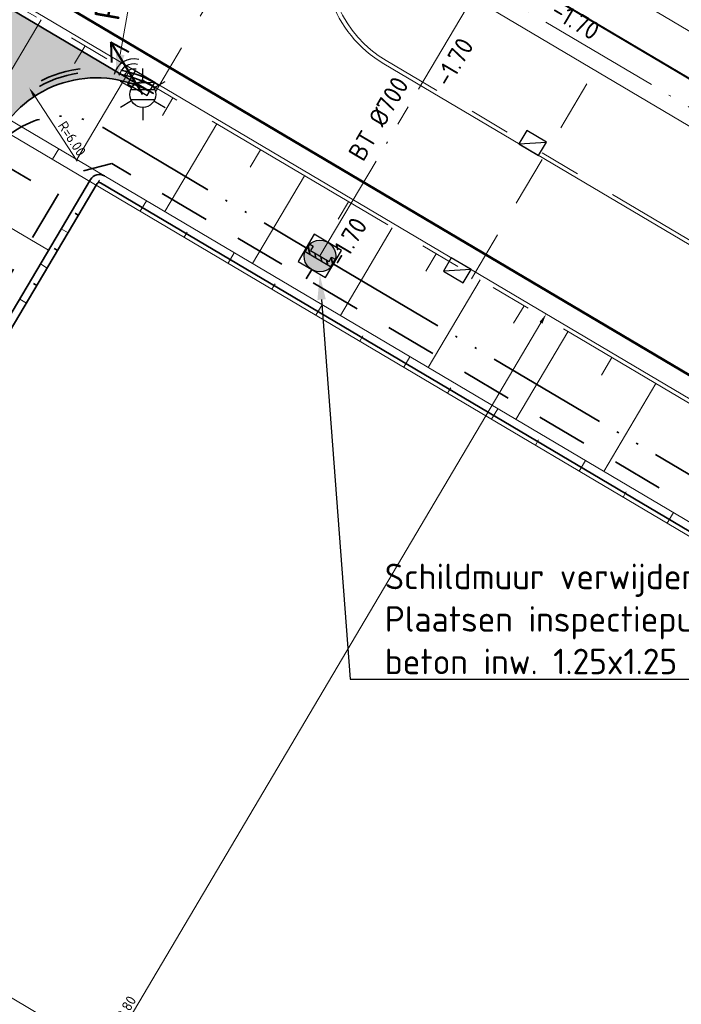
# Model space of a CAD drawing. Header units: metres. Extents: x 90704 to 91821, y 464826 to 465227.
# Tile 16 of 27: x 90860 to 90892, y 464996 to 465044. Entities that reach past the tile are written whole.
import ezdxf
from ezdxf import colors
from ezdxf.entities.mleader import LeaderData, LeaderLine
from ezdxf.enums import TextEntityAlignment as Align
from ezdxf.math import Vec2, Vec3

# ---------------------------------------------------------------- set-up
doc = ezdxf.new("R2010")
doc.units = ezdxf.units.M
for name, pattern in [('RI-BETON_700', [10, 6, -1, 1, -1, 0, -1]), ('RI-DRAIN_PP80', [9, 6, -1, 0, -1, 0, -1]), ('RI-HWA_KOLKAANSLUITING', [4.3, 2.5, -1.8]), ('VH-TROTTOIRBAND_180-200', [20, 10, -2, 2, -2, 2, -2]), ('VW-30-270_STREEP', [3, 0.3, -2.7]), ('XX-HIDDEN', [4, 2, -2])]:
    doc.linetypes.add(name, pattern=pattern)
for name, color, linetype, lineweight in [('B-WE-GW-BERM-G', 251, 'Continuous', 18), ('B-WE-GW-TALUDARCERING_KORT-G', 253, 'Continuous', 18), ('B-WE-GW-TALUDARCERING_LANG-G', 253, 'Continuous', 18), ('B-WE-IE-MEUBILAIR_WEGMEUBILAIR_LICHTMAST-S', 252, 'Continuous', 25), ('B-WE-KL-DATA_RADARMAST-S', 252, 'Continuous', 25), ('B-WE-RI-HWA_KOLK_TROTTOIRKOLK-S', 252, 'Continuous', 25), ('B-WE-RI-HWA_KOLKAANSLUITING_PVC-G', 253, 'RI-HWA_KOLKAANSLUITING', 18), ('B-WE-RI-HWA_STROOMRICHTING-S', 253, 'Continuous', 25), ('B-WE-RI-HWA_TRANSPORTLEIDING_BETON_700-G', 253, 'RI-BETON_700', 18), ('B-WE-VH-KANTOPSLUITING_TROTTOIRBAND_180 200_250-G', 252, 'VH-TROTTOIRBAND_180-200', 18), ('B-WE-VH-VERHARDING-G', 251, 'Continuous', 18), ('B-WE-VW-MARKERING_LANGS_STREEP_30270-G', 253, 'VW-30-270_STREEP', 13), ('N-WE-GW-BERM-G', 90, 'Continuous', 35), ('N-WE-GW-TALUDARCERING-S', 90, 'Continuous', 25), ('N-WE-GW-TALUDARCERING_KORT-G', 90, 'Continuous', 35), ('N-WE-GW-TALUDARCERING_LANG-G', 90, 'Continuous', 18), ('N-WE-KG-WERKGRENS-G', 10, 'XX-WERKGRENS_CIRCEL', 50), ('N-WE-RI-HWA_RIOOLPUT_INSPECTIEPUT_BETON-S', 150, 'Continuous', 25), ('N-WE-RI-T25', 7, 'Continuous', 25), ('N-WE-VH-M-500', 7, 'Continuous', 18), ('N-WE-VH-VERHARDING_FUNDERING-G', 7, 'Continuous', 35), ('N-WE-VH-VERHARDING_FUNDERING_GRANULAAT-A', 252, 'Continuous', 18), ('V-WE-RI-HWA_SCHILDMUUR-S', 150, 'Continuous', 25)]:
    doc.layers.add(name, color=color, linetype=linetype, lineweight=lineweight)
for name, color, linetype, lineweight, true_color in [('N-WE-RI-DRAINAGE_DRAIN_PP_80-G', 7, 'RI-DRAIN_PP80', 35, 0xff9124), ('N-WE-RI-HWA_KOLKAANSLUITING_PVC_125-G', 150, 'RI-HWA_KOLKAANSLUITING', 35, 0x007fff), ('N-WE-VH-M-200', 7, 'Continuous', 18, 0x7dbf7d), ('N-WE-VH-VERHARDING-G', 7, 'XX-HIDDEN', 35, 0x7dbf7d)]:
    doc.layers.add(name, color=color, linetype=linetype, lineweight=lineweight, true_color=true_color)
doc.styles.add('NLCS-ISO', font='NLCS-ISO.ttf')
doc.styles.add('NLCS-ISO-M200-T25', font='NLCS-ISO.ttf', dxfattribs={"height": 0.5})
doc.styles.add('NLCS-ISO-M500-T25', font='NLCS-ISO.ttf', dxfattribs={"height": 1.25})
doc.linetypes.add('XX-WERKGRENS_CIRCEL', pattern='A,10,-2.5,[69,NLCS.SHX,S=1,R=0,X=0,Y=0],-2.5', length=15)
doc.dimstyles.new('NLCS-M200-T25-PIJL_L2_H1', dxfattribs={"dimscale": 0.2, "dimtxt": 2.5, "dimasz": 2.5, "dimexe": 2, "dimexo": 2, "dimgap": 0.7, "dimtad": 1, "dimzin": 0, "dimdsep": 46, "dimtxsty": 'NLCS-ISO-M200-T25', "dimcen": 0, "dimdle": 2, "dimclrd": 256, "dimclre": 256, "dimclrt": 256, "dimadec": 1, "dimazin": 0, "dimtfac": 1, "dimtdec": 3, "dimtofl": 0, "dimtmove": 0, "dimatfit": 3, "dimfxl": 2, "dimfxlon": 1, "dimtfillclr": 256, "dimtolj": 1, "dimtzin": 0, "dimlwd": -1, "dimlwe": -1, "dimarcsym": 0})
doc.dimstyles.new('NLCS-M500-T25-PIJL_L2_H1', dxfattribs={"dimscale": 0.5, "dimtxt": 2.5, "dimasz": 2.5, "dimexe": 2, "dimexo": 2, "dimgap": 0.7, "dimtad": 1, "dimzin": 0, "dimdsep": 46, "dimtxsty": 'NLCS-ISO-M500-T25', "dimcen": 0, "dimdle": 2, "dimclrd": 256, "dimclre": 256, "dimclrt": 256, "dimadec": 1, "dimazin": 0, "dimtfac": 1, "dimtdec": 3, "dimtofl": 0, "dimtmove": 0, "dimatfit": 3, "dimfxl": 2, "dimfxlon": 1, "dimtfillclr": 256, "dimtolj": 1, "dimtzin": 0, "dimlwd": -1, "dimlwe": -1, "dimarcsym": 0})

# ---------------------------------------------------------------- blocks, each defined once
blk = doc.blocks.new('B-SRI-KOLK_TROTTOIR-SO')
blk.add_line((-1.125, 0), (1.125, 1.5))
at = {"flags": 128}
blk.add_lwpolyline([(-1.125, 0), (1.125, 0), (1.125, 1.5), (-1.125, 1.5)], close=True, dxfattribs=at)
blk = doc.blocks.new('*U84')
at = {"color": 0, "style": 'NLCS-ISO'}
for tag, p in [('BOB_LINKS', (-30.204, 3.428)), ('BOB_RECHTS', (33.828, 3.428)), ('RIOOLINFO', (0, 1.911))]:
    blk.add_attdef(tag, text='', height=1.8, dxfattribs=at).set_placement(p, align=Align.MIDDLE_CENTER)
blk = doc.blocks.new('*U87')
at = {"color": 0, "style": 'NLCS-ISO'}
for tag, p in [('BOB_RECHTS', (1.628, 8.551)), ('RIOOLINFO', (-1.911, 0)), ('BOB_LINKS', (1.628, -11.92))]:
    blk.add_attdef(tag, text='', height=1.8, rotation=90, dxfattribs=at).set_placement(p, align=Align.MIDDLE_CENTER)
blk = doc.blocks.new('SRI-SCHILDMUUR-SO')
for p, q in [((-4, 8.89), (2.26, 14.5)), ((-4, 8.35), (2.86, 14.5)), ((-4, 2.18), (0, 5.76)), ((-4, 1.64), (0, 5.23)), ((-4, -4.54), (0, -0.95)), ((-4, -5.07), (0, -1.49)), ((-4, -11.25), (0, -7.67)), ((-4, -11.79), (0, -8.2)), ((-0.14, -14.5), (4.33, -10.5)), ((0.46, -14.5), (4.93, -10.5))]:
    blk.add_line(p, q)
blk.add_lwpolyline([(4.93, 10.5), (0, 10.5), (0, -10.5), (4.93, -10.5), (4.93, -14.5), (-4, -14.5), (-4, 14.5), (4.93, 14.5)], close=True)
blk = doc.blocks.new('N-SIE-WEG_LICHTMAST_ RADARMAST-SO')
at = {"lineweight": 40, "flags": 128}
for points in [[(-6, 0), (-4.268, 1)], [(0, 0), (-6, 0)], [(-6, 0), (-4.268, -1)]]:
    blk.add_lwpolyline(points, dxfattribs=at)
at = {"ltscale": 0.5}
blk.add_circle((0, 0), 1.266, dxfattribs=at)
for radius in [2, 1.5, 1]:
    blk.add_arc((-1.729, 0.033), radius, 135, 225)
at = {"style": 'NLCS-ISO'}
blk.add_attdef('X', text='', height=1.8, dxfattribs=at).set_placement((0, 3), align=Align.BOTTOM_CENTER)
blk = doc.blocks.new('N-SRI-PUT_HWA-SO')
h = blk.add_hatch(color=256)
h.dxf.hatch_style = 1
h.paths.add_polyline_path([(-2, 0, 1), (2, 0, 1)])
at = {"lineweight": -3, "flags": 128}
blk.add_lwpolyline([(-2, -2), (2, -2), (2, 2), (-2, 2)], close=True, dxfattribs=at)
at = {"lineweight": -3}
blk.add_circle((0, 0), 2, dxfattribs=at)
blk = doc.blocks.new('*D59')
at = {"layer": 'Defpoints', "color": 0, "transparency": 16777216}
for p in [(90860.471, 465040.676), (90863.764, 465035.66)]:
    blk.add_point(p, dxfattribs=at)
at = {"layer": 'N-WE-VH-M-200', "transparency": 16777216}
blk.add_line((90862.834, 465037.077), (90860.746, 465040.258), dxfattribs=at)
blk.add_solid([(90860.815, 465040.304), (90860.676, 465040.212), (90860.471, 465040.676)], dxfattribs=at)
at = {"layer": 'N-WE-VH-M-200', "transparency": 16777216, "insert": (90862.575, 465038.181), "char_height": 0.5, "attachment_point": 5, "rotation": 303.2791, "style": 'NLCS-ISO-M200-T25'}
blk.add_mtext('\\A1;R=6.00', dxfattribs=at)
blk = doc.blocks.new('B-SIE-WEG_LICHTMAST-SO')
at = {"ltscale": 0.1}
for p, q in [((0, 1.266), (0, 2.531)), ((-1.096, 0.633), (-2.192, 1.266)), ((1.096, 0.633), (2.192, 1.266)), ((-1.096, -0.633), (-2.192, -1.266)), ((1.096, -0.633), (2.192, -1.266)), ((0, -1.266), (0, -2.531))]:
    blk.add_line(p, q, dxfattribs=at)
at = {"flags": 128}
for points in [[(-1.163, 0.5), (1.163, 0.5)], [(-1.163, -0.5), (1.163, -0.5)]]:
    blk.add_lwpolyline(points, dxfattribs=at)
at = {"ltscale": 0.1}
blk.add_circle((0, 0), 1.266, dxfattribs=at)
at = {"style": 'NLCS-ISO'}
blk.add_attdef('TYPE', text='', height=1.8, dxfattribs=at).set_placement((0, 2.531), align=Align.BOTTOM_CENTER)
blk = doc.blocks.new('*D102')
at = {"layer": 'Defpoints', "color": 0, "transparency": 16777216}
for p in [(90885.806, 465029.585), (90845.165, 464960.906), (90845.167, 464960.905)]:
    blk.add_point(p, dxfattribs=at)
at = {"layer": 'N-WE-VH-M-200', "transparency": 16777216}
for p, q in [((90885.807, 465029.584), (90886.151, 465029.38)), ((90885.553, 465029.154), (90845.422, 464961.335)), ((90845.167, 464960.905), (90845.511, 464960.701))]:
    blk.add_line(p, q, dxfattribs=at)
for points in [[(90885.481, 465029.196), (90885.624, 465029.111), (90885.807, 465029.584)], [(90845.35, 464961.377), (90845.493, 464961.292), (90845.167, 464960.905)]]:
    blk.add_solid(points, dxfattribs=at)
at = {"layer": 'N-WE-VH-M-200', "transparency": 16777216, "insert": (90865.151, 464995.443), "char_height": 0.5, "attachment_point": 5, "rotation": 59.3857, "style": 'NLCS-ISO-M200-T25'}
blk.add_mtext('\\A1;79.80', dxfattribs=at)
blk = doc.blocks.new('*D101')
at = {"layer": 'Defpoints', "color": 0, "transparency": 16777216}
for p in [(90840.174, 465007.574), (90896.803, 464974.066), (90896.803, 464974.066)]:
    blk.add_point(p, dxfattribs=at)
at = {"layer": 'N-WE-VH-M-200', "transparency": 16777216}
for p, q in [((90840.174, 465007.574), (90839.97, 465007.23)), ((90840.604, 465007.319), (90896.373, 464974.321)), ((90896.803, 464974.066), (90896.599, 464973.722))]:
    blk.add_line(p, q, dxfattribs=at)
for points in [[(90840.646, 465007.391), (90840.561, 465007.248), (90840.174, 465007.574)], [(90896.415, 464974.393), (90896.33, 464974.249), (90896.803, 464974.066)]]:
    blk.add_solid(points, dxfattribs=at)
at = {"layer": 'N-WE-VH-M-200', "transparency": 16777216, "insert": (90868.687, 464991.156), "char_height": 0.5, "attachment_point": 5, "rotation": 329.3872, "style": 'NLCS-ISO-M200-T25'}
blk.add_mtext('\\A1;65.80', dxfattribs=at)
blk = doc.blocks.new('*D119')
at = {"layer": 'Defpoints', "color": 0, "transparency": 16777216}
for p in [(90864.724, 465041.076), (90863.764, 465035.66)]:
    blk.add_point(p, dxfattribs=at)
at = {"layer": 'N-WE-VH-M-500', "transparency": 16777216}
blk.add_line((90866.09, 465048.78), (90864.942, 465042.306), dxfattribs=at)
blk.add_solid([(90864.737, 465042.343), (90865.148, 465042.27), (90864.724, 465041.076)], dxfattribs=at)
at = {"layer": 'N-WE-VH-M-500', "transparency": 16777216, "insert": (90864.666, 465046.329), "char_height": 1.25, "attachment_point": 5, "rotation": 79.9439, "style": 'NLCS-ISO-M500-T25'}
blk.add_mtext('\\A1;R=5.50', dxfattribs=at)
blk = doc.blocks.new('*U126')
at = {"layer": 'N-WE-GW-TALUDARCERING_KORT-G'}
for p, q in [((90862.895, 465034.421), (90862.727, 465034.52)), ((90861.876, 465032.7), (90861.708, 465032.799)), ((90860.857, 465030.979), (90860.689, 465031.078))]:
    blk.add_line(p, q, dxfattribs=at)
at = {"layer": 'N-WE-GW-TALUDARCERING_LANG-G'}
for p, q in [((90862.385, 465033.56), (90862.05, 465033.759)), ((90861.366, 465031.839), (90861.031, 465032.038)), ((90860.347, 465030.118), (90860.012, 465030.317))]:
    blk.add_line(p, q, dxfattribs=at)
blk = doc.blocks.new('*U127')
at = {"layer": 'N-WE-GW-TALUDARCERING_KORT-G'}
blk.add_line((90858.403, 465037.401), (90860.552, 465036.129), dxfattribs=at)
at = {"layer": 'N-WE-GW-TALUDARCERING_LANG-G'}
blk.add_line((90857.13, 465035.249), (90861.427, 465032.707), dxfattribs=at)

msp = doc.modelspace()

# ---------------------------------------------------------------- hatches: boundary and pattern name
at = {"layer": 'N-WE-VH-VERHARDING_FUNDERING_GRANULAAT-A'}
h = msp.add_hatch(dxfattribs=at)
h.set_pattern_fill('AVH-FUNDERING_GRANULAAT', color=256, scale=0.5, pattern_type=2)
h.set_pattern_definition([(59.3715, (90932.631, 465024.232), (-4.30244, 2.54735), [0, -5]), (59.3715, (90934.162, 465023.3836), (-4.30244, 2.54735), [0, -5]), (59.3715, (90931.915, 465024.8883), (-4.30244, 2.54735), [0, -5]), (37.5701, (90931.9244, 465021.8613), (11.9444838, 10.3599876), [0.53851, -26.38731]), (276.2414, (90932.3512, 465022.1897), (-0.96285, 18.0020254), [0.25, -24.75]), (189.9728, (90932.37837, 465021.94113), (38.5513942, 6.228147), [0.46098, -45.63674]), (265.9366, (90932.054, 465020.2156), (1.755106, -6.84979), [0.1118, -11.06854]), (25.6814, (90932.0461, 465020.1041), (9.397142, 6.057537), [0.18028, -17.84748]), (167.8064, (90932.2086, 465020.1823), (-11.152233, 0.792257), [0.15812, -15.65328]), (284.3715, (90934.1146, 465022.7145), (4.302446, -2.54735), [0.21213, -6.85894]), (59.3715, (90934.167, 465022.509), (-1.7551, 6.84979), [0.3, -4.7]), (194.3715, (90934.32, 465022.767), (-2.54735, -4.302446), [0.21213, -6.85894]), (310.9366, (90931.0553, 465023.8285), (-6.057548, 9.397131), [0.15812, -15.65328]), (59.3715, (90931.159, 465023.709), (-1.7551, 6.84979), [0.25, -4.75]), (202.5016, (90931.2863, 465023.9242), (-16.246928, -7.812639), [0.25, -24.75]), (273.0616, (90929.6622, 465021.5737), (0.792242, 11.152236), [0.18028, -17.84748]), (40.9366, (90929.6718, 465021.3936), (-9.397131, -6.057548), [0.31623, -15.49516]), (186.2414, (90929.9107, 465021.6008), (18.0020254, 0.96285), [0.25, -24.75]), (59.3715, (90930.573, 465022.7195), (-4.30244, 2.54735), [0, -5]), (59.3715, (90931.004, 465020.8955), (-4.30244, 2.54735), [0, -5]), (59.3715, (90933.309, 465021.1577), (-4.30244, 2.54735), [0, -5]), (59.3715, (90932.663, 465023.109), (-4.30244, 2.54735), [0, -5]), (59.3715, (90931.193, 465022.2944), (-4.30244, 2.54735), [0, -5]), (59.3715, (90930.5034, 465021.424), (-4.30244, 2.54735), [0, -5]), (59.3715, (90930.991, 465021.6586), (-4.30244, 2.54735), [0, -5]), (59.3715, (90931.9216, 465020.875), (-4.30244, 2.54735), [0, -5]), (59.3715, (90931.138, 465019.9445), (-4.30244, 2.54735), [0, -5]), (59.3715, (90930.174, 465020.5734), (-4.30244, 2.54735), [0, -5]), (59.3715, (90929.151, 465021.0047), (-4.30244, 2.54735), [0, -5]), (59.3715, (90929.7686, 465022.4404), (-4.30244, 2.54735), [0, -5]), (59.3715, (90930.157, 465023.489), (-4.30244, 2.54735), [0, -5]), (59.3715, (90931.2206, 465024.893), (-4.30244, 2.54735), [0, -5]), (59.3715, (90931.943, 465023.0705), (-4.30244, 2.54735), [0, -5]), (59.3715, (90930.914, 465023.099), (-4.30244, 2.54735), [0, -5]), (59.3715, (90933.183, 465022.22), (-4.30244, 2.54735), [0, -5]), (59.3715, (90932.6337, 465020.802), (-4.30244, 2.54735), [0, -5]), (59.3715, (90934.3445, 465021.5325), (-4.30244, 2.54735), [0, -5]), (59.3715, (90933.2457, 465020.2655), (-4.30244, 2.54735), [0, -5]), (59.3715, (90932.5596, 465018.8123), (-4.30244, 2.54735), [0, -5]), (59.3715, (90933.0804, 465019.201), (-4.30244, 2.54735), [0, -5]), (59.3715, (90932.5035, 465019.601), (-4.30244, 2.54735), [0, -5]), (59.3715, (90934.8987, 465022.076), (-4.30244, 2.54735), [0, -5]), (59.3715, (90933.4403, 465023.6366), (-4.30244, 2.54735), [0, -5]), (59.3715, (90932.022, 465024.1857), (-4.30244, 2.54735), [0, -5]), (59.3715, (90933.948, 465020.3725), (-4.30244, 2.54735), [0, -5])])
edge = h.paths.add_edge_path()
edge.add_arc((90800.42, 464908.936), 11.5, 239.387, 329.3872)
edge.add_line((90810.317, 464903.08), (90835.53, 464945.692))
edge.add_arc((90825.633, 464951.548), 11.5, 329.3872, 419.3861)
edge.add_line((90831.49, 464961.445), (90821.148, 464967.565))
edge.add_arc((90826.495, 464976.601), 10.5, 149.3872, 239.3858, ccw=False)
edge.add_line((90817.458, 464981.948), (90850.969, 465038.583))
edge.add_arc((90842.793, 465043.421), 9.5, 329.3872, 419.3872)
edge.add_line((90847.631, 465051.597), (90866.565, 465040.394))
edge.add_arc((90863.764, 465035.66), 5.5, 59.3872, 149.3872)
edge.add_line((90859.03, 465038.461), (90825.519, 464981.826))
edge.add_arc((90831.974, 464978.007), 7.5, 149.3872, 239.3858)
edge.add_line((90828.155, 464971.552), (90871.013, 464946.191))
edge.add_arc((90874.833, 464952.646), 7.5, 239.3858, 329.3872)
edge.add_line((90881.288, 464948.827), (90914.793, 465005.452))
edge.add_arc((90910.089, 465008.26), 5.478, 329.1675, 419.5854)
edge.add_line((90912.862, 465012.985), (90916.287, 465010.957))
edge.add_arc((90920.618, 465018.271), 8.5, 239.3715, 329.3715)
edge.add_line((90927.932, 465013.94), (90885.275, 464941.82))
edge.add_arc((90876.239, 464947.167), 10.5, 239.3863, 329.3875, ccw=False)
edge.add_line((90870.891, 464938.13), (90857.738, 464945.913))
edge.add_arc((90851.882, 464936.016), 11.5, 59.386, 149.3872)
edge.add_line((90841.985, 464941.872), (90816.771, 464899.26))
edge.add_arc((90826.669, 464893.404), 11.5, 149.3872, 239.387)
edge.add_line((90820.812, 464883.507), (90794.563, 464899.039))

# ---------------------------------------------------------------- linework, layer by layer
at = {"layer": 'B-WE-GW-BERM-G', "flags": 128}
for points in [[(90815.588, 465065.115), (90913.893, 465006.912, 0.234661), (90925.604, 465006.049, 0.234661)], [(90815.283, 465064.599), (90913.587, 465006.396, 0.207317), (90924.473, 465005.02, 0.207317)]]:
    msp.add_lwpolyline(points, format="xyb", dxfattribs=at)
at = {"layer": 'B-WE-GW-TALUDARCERING_KORT-G'}
for p, q in [((90863.212, 465042.73), (90862.702, 465041.869)), ((90867.514, 465040.182), (90867.005, 465039.322)), ((90871.817, 465037.635), (90871.307, 465036.774)), ((90863.767, 465035.893), (90863.92, 465036.151)), ((90876.119, 465035.088), (90875.61, 465034.227)), ((90868.07, 465033.345), (90868.223, 465033.604)), ((90880.422, 465032.54), (90879.912, 465031.68)), ((90872.372, 465030.798), (90872.525, 465031.056)), ((90884.724, 465029.993), (90884.215, 465029.132)), ((90876.675, 465028.251), (90876.828, 465028.509)), ((90889.026, 465027.446), (90888.517, 465026.585)), ((90880.977, 465025.703), (90881.13, 465025.962)), ((90885.28, 465023.156), (90885.432, 465023.414)), ((90889.582, 465020.609), (90889.735, 465020.867))]:
    msp.add_line(p, q, dxfattribs=at)
at = {"layer": 'B-WE-GW-TALUDARCERING_LANG-G'}
for p, q in [((90861.061, 465044.003), (90858.513, 465039.701)), ((90865.363, 465041.456), (90862.816, 465037.154)), ((90869.665, 465038.909), (90867.118, 465034.606)), ((90861.616, 465037.166), (90861.922, 465037.683)), ((90873.968, 465036.361), (90871.421, 465032.059)), ((90865.919, 465034.619), (90866.224, 465035.135)), ((90878.27, 465033.814), (90875.723, 465029.511)), ((90870.221, 465032.072), (90870.527, 465032.588)), ((90882.573, 465031.267), (90880.025, 465026.964)), ((90874.523, 465029.524), (90874.829, 465030.041)), ((90886.875, 465028.719), (90884.328, 465024.417)), ((90878.826, 465026.977), (90879.132, 465027.493)), ((90891.178, 465026.172), (90888.63, 465021.869)), ((90883.128, 465024.43), (90883.434, 465024.946)), ((90887.431, 465021.882), (90887.736, 465022.399)), ((90891.733, 465019.335), (90892.039, 465019.851))]:
    msp.add_line(p, q, dxfattribs=at)
at = {"layer": 'B-WE-RI-HWA_KOLKAANSLUITING_PVC-G', "flags": 128}
for points in [[(90866.664, 465040.482), (90873.123, 465051.391)], [(90882.153, 465031.312), (90888.611, 465042.22)]]:
    msp.add_lwpolyline(points, dxfattribs=at)
at = {"layer": 'B-WE-RI-HWA_TRANSPORTLEIDING_BETON_700-G', "flags": 128}
for points in [[(90882.616, 465045.77), (90874.719, 465032.432)], [(90917.035, 465025.391), (90882.616, 465045.77)]]:
    msp.add_lwpolyline(points, dxfattribs=at)
at = {"layer": 'B-WE-VH-KANTOPSLUITING_TROTTOIRBAND_180 200_250-G', "flags": 128}
for points in [[(90928.947, 465016.244), (90927.674, 465014.093, -0.414214), (90916.44, 465011.215), (90818.136, 465069.418, 0.414294), (90804.709, 465065.976)], [(90875.221, 465048.093, 0.31617), (90877.964, 465042.014), (90916.513, 465019.19, 0.31617), (90923.162, 465019.709)]]:
    msp.add_lwpolyline(points, format="xyb", dxfattribs=at)
at = {"layer": 'B-WE-VH-VERHARDING-G', "flags": 128}
for points in [[(90999.428, 464982.886), (90993.592, 464984.546, -0.064425), (90988.876, 464986.573), (90817.524, 465088.026)], [(90929.285, 465017.207), (90927.502, 465014.195, -0.414214), (90916.542, 465011.387), (90818.238, 465069.59, 0.414294), (90804.537, 465066.077)], [(90875.318, 465049.159, 0.365977), (90877.862, 465041.842), (90916.412, 465019.018, 0.365977), (90924.05, 465020.306, 0.317837)]]:
    msp.add_lwpolyline(points, format="xyb", dxfattribs=at)
msp.add_lwpolyline([(90815.988, 465084.286), (90996.269, 464977.547)], dxfattribs=at)
at = {"layer": 'B-WE-VW-MARKERING_LANGS_STREEP_30270-G', "ltscale": 2, "const_width": 0.1, "flags": 128}
msp.add_lwpolyline([(90879.922, 465048.757), (90921.484, 465024.15)], dxfattribs=at)
at = {"layer": 'N-WE-GW-BERM-G', "flags": 128}
for points in [[(90910.451, 465008.95, -0.414214), (90910.626, 465008.265), (90876.953, 464951.391, -0.414141), (90873.528, 464950.513), (90830.68, 464975.868, -0.414287), (90829.802, 464979.293), (90863.481, 465036.176, -0.414214), (90864.166, 465036.351)], [(90910.252, 465008.615, -0.414214), (90910.291, 465008.464), (90876.617, 464951.59, -0.414141), (90873.727, 464950.849), (90830.879, 464976.203, -0.414287), (90830.137, 464979.094), (90863.816, 465035.977, -0.414214), (90863.967, 465036.016)]]:
    msp.add_lwpolyline(points, format="xyb", dxfattribs=at)
msp.add_lwpolyline([(90863.967, 465036.016), (90910.252, 465008.615)], dxfattribs=at)
at = {"layer": 'N-WE-KG-WERKGRENS-G', "flags": 128}
msp.add_lwpolyline([(90846.673, 465053.914), (90842.189, 465046.341), (90843.824, 465045.373), (90809.177, 464986.855, 0.414286), (90816.237, 464959.316), (90826.601, 464953.183, -0.414208), (90827.268, 464950.581), (90801.596, 464907.194, -0.414215), (90797.487, 464906.14), (90796.198, 464906.902), (90791.3, 464898.65), (90821.99, 464880.43), (90826.911, 464888.72), (90825.62, 464889.489, -0.413353), (90824.573, 464893.594), (90852.08, 464940.081, -0.414223), (90854.683, 464940.749), (90882.036, 464924.563), (90938.558, 465020.086), (90932.092, 465023.911), (90926.641, 465014.704, -0.414214), (90917.051, 465012.247), (90846.674, 465053.916)], format="xyb", dxfattribs=at)
at = {"layer": 'N-WE-RI-DRAINAGE_DRAIN_PP_80-G', "flags": 128}
msp.add_lwpolyline([(90875.338, 465032.066), (90912.559, 465010.028, -0.414214), (90913.963, 465004.548), (90881.053, 464948.963, -0.414141), (90871.102, 464946.412), (90828.253, 464971.767, -0.414287), (90825.702, 464981.72), (90858.617, 465037.314, -0.414214), (90864.097, 465038.718), (90874.095, 465032.802)], format="xyb", dxfattribs=at)
at = {"layer": 'N-WE-RI-HWA_KOLKAANSLUITING_PVC_125-G', "flags": 128}
for points in [[(90835.029, 464989.103), (90834.599, 464989.358), (90862.468, 465036.428), (90864.523, 465036.955), (90910.808, 465009.553), (90911.334, 465007.499), (90883.466, 464960.428), (90883.035, 464960.683)], [(90874.324, 465031.766), (90874.056, 465031.313)]]:
    msp.add_lwpolyline(points, dxfattribs=at)
at = {"layer": 'N-WE-VH-VERHARDING-G', "flags": 128}
for points in [[(90866.819, 465040.824), (90866.819, 465040.824, 0.414214), (90858.6, 465038.715), (90825.089, 464982.081, 0.414206), (90827.9, 464971.122), (90870.759, 464945.761, 0.414221), (90881.718, 464948.572), (90915.223, 465005.197, 0.414133), (90913.116, 465013.415)], [(90866.717, 465040.652), (90866.717, 465040.652, 0.414214), (90858.772, 465038.614), (90856.226, 465034.31)]]:
    msp.add_lwpolyline(points, format="xyb", dxfattribs=at)
at = {"layer": 'N-WE-VH-VERHARDING_FUNDERING-G', "flags": 128}
msp.add_lwpolyline([(90794.563, 464899.039, 0.414215), (90810.317, 464903.08), (90835.53, 464945.692, 0.414208), (90831.49, 464961.445), (90821.148, 464967.565, -0.414206), (90817.458, 464981.948), (90850.969, 465038.583, 0.414214), (90847.631, 465051.597), (90866.565, 465040.394, 0.414214), (90859.03, 465038.461), (90825.519, 464981.826, 0.414206), (90828.155, 464971.552), (90871.013, 464946.191, 0.414221), (90881.288, 464948.827), (90914.793, 465005.452, 0.416351), (90912.862, 465012.985), (90916.287, 465010.957, 0.414214), (90927.932, 465013.94), (90885.275, 464941.82, -0.41422), (90870.891, 464938.13), (90857.738, 464945.913, 0.41422), (90841.985, 464941.872), (90816.771, 464899.26, 0.414212), (90820.812, 464883.507)], format="xyb", close=True, dxfattribs=at)

# ---------------------------------------------------------------- block references
at = {"layer": 'B-WE-IE-MEUBILAIR_WEGMEUBILAIR_LICHTMAST-S', "xscale": 0.5, "yscale": 0.5, "zscale": 0.5}
msp.add_blockref('B-SIE-WEG_LICHTMAST-SO', (90866.043, 465040.346), dxfattribs=at)
at = {"layer": 'B-WE-KL-DATA_RADARMAST-S', "xscale": 0.5, "yscale": 0.5, "zscale": 0.5, "rotation": 301.3541411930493}
msp.add_blockref('N-SIE-WEG_LICHTMAST_ RADARMAST-SO', (90866.043, 465040.346), dxfattribs=at)
at = {"layer": 'B-WE-RI-HWA_KOLK_TROTTOIRKOLK-S', "xscale": 0.5, "yscale": 0.5, "zscale": 0.5}
for p, rotation in [((90866.156, 465041.219), 149.3715146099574), ((90884.956, 465037.642), 329.3715146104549), ((90881.645, 465032.048), 149.3715146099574)]:
    msp.add_blockref('B-SRI-KOLK_TROTTOIR-SO', p, dxfattribs=dict(at, rotation=rotation))
at = {"layer": 'B-WE-RI-HWA_STROOMRICHTING-S'}
ref = msp.add_blockref('*U84', (90899.825, 465035.581), dxfattribs=dict(at, xscale=0.5, yscale=0.5, zscale=0.5, rotation=329.3715146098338))
ref.add_attrib('RIOOLINFO', 'BT %%c700', dxfattribs={"layer": '0', "color": 0, "height": 0.9, "rotation": 329.3715, "style": 'NLCS-ISO'}).set_placement((90900.312, 465036.403), align=Align.MIDDLE_CENTER)
ref.add_attrib('BOB_LINKS', '-1.70', dxfattribs={"layer": '0', "color": 0, "height": 0.9, "rotation": 329.3715, "style": 'NLCS-ISO'}).set_placement((90887.245, 465043.975), align=Align.MIDDLE_CENTER)
ref.add_attrib('BOB_RECHTS', '-1.70', dxfattribs={"layer": '0', "color": 0, "height": 0.9, "rotation": 329.3715, "style": 'NLCS-ISO'}).set_placement((90914.794, 465027.664), align=Align.MIDDLE_CENTER)
at = {"layer": 'B-WE-RI-HWA_STROOMRICHTING-S', "xscale": 0.5, "yscale": 0.5, "zscale": 0.5, "rotation": 329.3715146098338}
msp.add_blockref('*U87', (90878.413, 465038.671), dxfattribs=at).add_auto_attribs({'RIOOLINFO': 'BT %%c700', 'BOB_LINKS': '-1.70', 'BOB_RECHTS': '-1.70'})
at = {"layer": 'N-WE-GW-TALUDARCERING-S'}
for name in ['*U127', '*U126']:
    msp.add_blockref(name, (0, 0), dxfattribs=at)
at = {"layer": 'N-WE-RI-HWA_RIOOLPUT_INSPECTIEPUT_BETON-S', "xscale": 0.3875, "yscale": 0.3875, "zscale": 0.3875, "rotation": 329.3715146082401}
msp.add_blockref('N-SRI-PUT_HWA-SO', (90874.719, 465032.432), dxfattribs=at)
at = {"layer": 'V-WE-RI-HWA_SCHILDMUUR-S', "xscale": 0.05, "yscale": 0.05, "zscale": 0.05, "rotation": 59.37151460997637}
msp.add_blockref('SRI-SCHILDMUUR-SO', (90874.719, 465032.432), dxfattribs=at)

# ---------------------------------------------------------------- dimensions: what is measured, and where the dimension line sits
at = {"layer": 'N-WE-VH-M-200'}
dim = msp.add_radius_dim(center=(90863.764, 465035.66), mpoint=(90860.471, 465040.676), dimstyle='NLCS-M200-T25-PIJL_L2_H1', override={"dimpost": 'R=<>'}, dxfattribs=at)
dim.commit()
dim.dimension.update_dxf_attribs({"geometry": '*D59', "text_midpoint": (90862.249, 465037.967), "dimtype": 164})
dim = msp.add_aligned_dim(p1=(90885.806, 465029.585), p2=(90845.165, 464960.906), distance=0.002, dimstyle='NLCS-M200-T25-PIJL_L2_H1', dxfattribs=at)
dim.commit()
dim.dimension.update_dxf_attribs({"geometry": '*D102', "text_midpoint": (90865.151, 464995.443)})
dim = msp.add_aligned_dim(p1=(90840.174, 465007.574), p2=(90896.803, 464974.066), distance=0, dimstyle='NLCS-M200-T25-PIJL_L2_H1', override={"dimrnd": 0.1}, dxfattribs=at)
dim.commit()
dim.dimension.update_dxf_attribs({"geometry": '*D101', "text_midpoint": (90868.687, 464991.156)})
at = {"layer": 'N-WE-VH-M-500'}
dim = msp.add_radius_dim(center=(90863.764, 465035.66), mpoint=(90864.724, 465041.076), dimstyle='NLCS-M500-T25-PIJL_L2_H1', override={"dimpost": 'R=<>'}, dxfattribs=at)
dim.commit()
dim.dimension.update_dxf_attribs({"geometry": '*D119', "text_midpoint": (90864.666, 465046.329)})

# ---------------------------------------------------------------- leaders
at = {"layer": 'N-WE-RI-T25'}
ml = msp.add_multileader_mtext('Standard', dxfattribs=at)
ml.set_content('Schildmuur verwijderen\\PPlaatsen inspectieput\\Pbeton inw. 1.25x1.25', color=256, style='NLCS-ISO-M500-T25')
ml.set_leader_properties(color=256, linetype='ByLayer', lineweight=-1)
ml.build(insert=Vec2(0, 0))
ml.multileader.update_dxf_attribs({"text_left_attachment_type": 5, "text_right_attachment_type": 5, "dogleg_length": 1.25, "arrow_head_size": 1.25})
ctx = ml.context
ctx.base_point, ctx.char_height, ctx.arrow_head_size, ctx.landing_gap_size, ctx.plane_origin = Vec3(90877.452, 465011.681), 1.25, 1.25, 0.45, Vec3(90874.617, 465032.26)
ctx.left_attachment, ctx.right_attachment = 5, 5
notes = []
notes.append((ctx, [(1, (1, 1, 0), (90876.202, 465011.681), (1, 0), 1.25, [(0, [(90874.712, 465031.536)], 0, [])])]))
ctx.mtext.insert, ctx.mtext.flow_direction = Vec3(90877.902, 465017.348), 5
for ctx, leaders in notes:
    for number, flags, end, landing, length, lines in leaders:
        leader = LeaderData()
        leader.index, (leader.has_last_leader_line, leader.has_dogleg_vector, leader.attachment_direction) = number, flags
        leader.last_leader_point, leader.dogleg_vector, leader.dogleg_length = Vec3(end), Vec3(landing), length
        for number, points, colour, breaks in lines:
            line = LeaderLine()
            line.index, line.vertices, line.color, line.breaks = number, Vec3.list(points), colors.encode_raw_color(colour), breaks
            leader.lines.append(line)
        ctx.leaders.append(leader)

doc.saveas('drawing.dxf')
